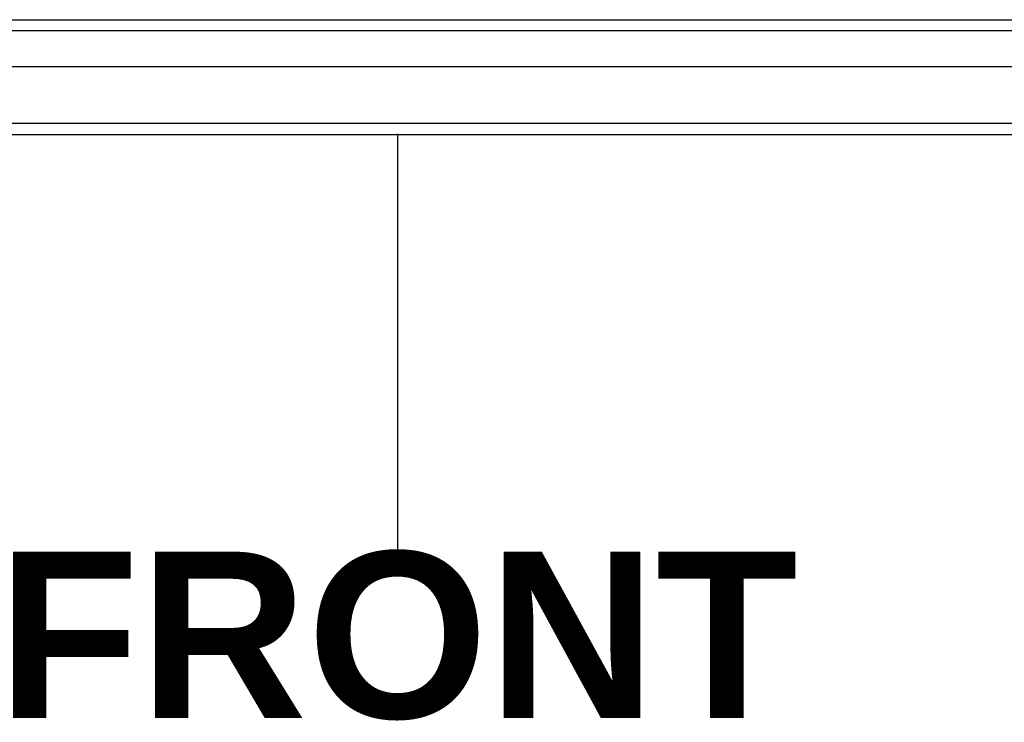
# Model space of a CAD drawing. Header units: inches. Extents: x 3 to 173, y 3 to 113.
# Tile 12 of 59: x 84 to 91, y 40 to 45. Entities that reach past the tile are written whole.
import ezdxf

# ---------------------------------------------------------------- set-up
doc = ezdxf.new("R2010")
doc.units = ezdxf.units.IN
doc.header["$LTSCALE"] = 10.4
doc.header["$MEASUREMENT"] = 0
doc.linetypes.add('CHAIN', pattern=[0.7087, 0.4724, -0.0591, 0.1181, -0.0591])
doc.layers.get('0').update_dxf_attribs({"lineweight": 25})
for name, color, linetype, lineweight in [('Sketch Geometry(ANSI)', 7, 'Continuous', 25), ('Symbols(ANSI)', 7, 'Continuous', 25), ('Visible Edges(ANSI)', 7, 'Continuous', 25), ('Visible Tangent Edges(ANSI)', 7, 'Continuous', 25), ('Work Point(ANSI)', 7, 'Continuous', 25)]:
    doc.layers.add(name, color=color, linetype=linetype, lineweight=lineweight)
doc.styles.add('Dimension-ANSI', font='arialbd.ttf')

# ---------------------------------------------------------------- blocks, each defined once
blk = doc.blocks.new('FRONT-5412ESB302410B_merged.idw')
at = {"layer": 'Sketch Geometry(ANSI)'}
blk.add_line((0, 0.15), (0, -0.15), dxfattribs=at)
at = {"layer": 'Symbols(ANSI)', "color": 7, "insert": (0, -0.21192), "char_height": 0.12, "attachment_point": 5, "style": 'Dimension-ANSI'}
blk.add_mtext('\\fArial|b1|i0;FRONT', dxfattribs=at)

msp = doc.modelspace()

# ---------------------------------------------------------------- linework, layer by layer
at = {"layer": 'Visible Edges(ANSI)'}
for p, q in [((75.63562, 45.21632), (97.71071, 45.21632)), ((97.71071, 44.86407), (75.63562, 44.86407)), ((74.82726, 44.35527), (98.51907, 44.35527))]:
    msp.add_line(p, q, dxfattribs=at)
at = {"layer": 'Visible Tangent Edges(ANSI)'}
for p, q in [((97.82504, 45.13281), (75.52129, 45.13281)), ((98.51907, 44.43878), (74.82726, 44.43878))]:
    msp.add_line(p, q, dxfattribs=at)
at = {"layer": 'Work Point(ANSI)', "linetype": 'CHAIN', "ltscale": 0.000455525}
for p, q in [((86.67837, 44.35527), (86.66797, 44.35527)), ((86.67837, 44.35527), (86.66797, 44.35527)), ((86.67317, 44.36047), (86.67317, 44.35007)), ((86.67317, 44.36047), (86.67317, 44.35007))]:
    msp.add_line(p, q, dxfattribs=at)

# ---------------------------------------------------------------- block references
at = {"xscale": 10.4, "yscale": 10.4, "zscale": 10.4}
msp.add_blockref('FRONT-5412ESB302410B_merged.idw', (86.67317, 42.79937), dxfattribs=at)

doc.saveas('drawing.dxf')
